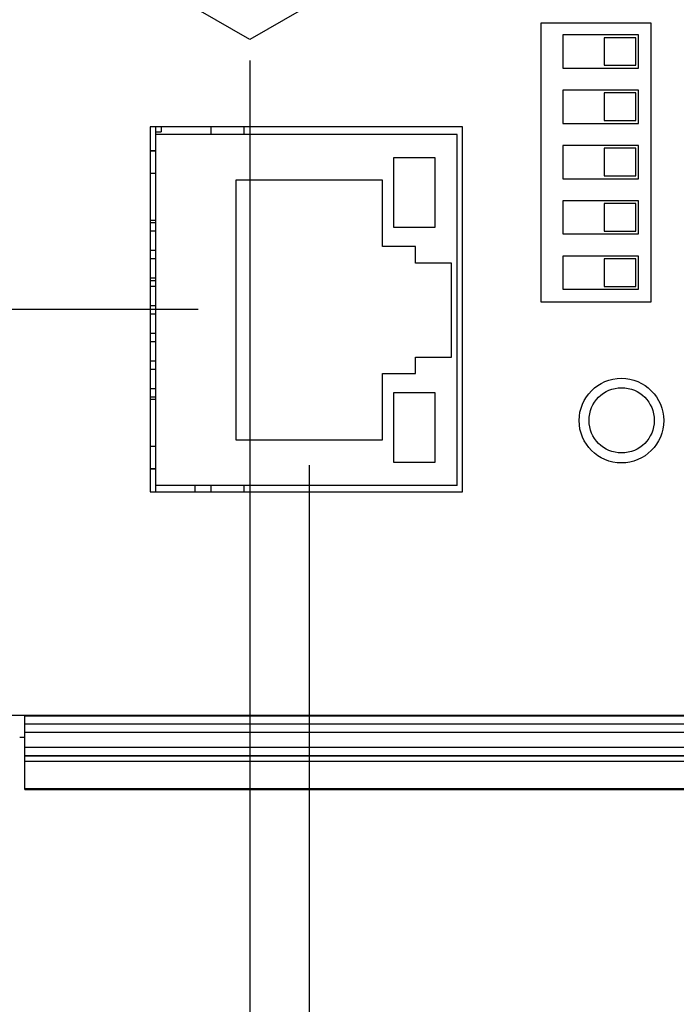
# Model space of a CAD drawing. Header units: inches. Extents: x 0 to 22, y 0 to 17.
# Tile 27 of 42: x 11.3 to 12.5, y 10.5 to 12.3. Entities that reach past the tile are written whole.
import ezdxf

# ---------------------------------------------------------------- set-up
doc = ezdxf.new("R2010")
doc.units = ezdxf.units.IN
doc.header["$LTSCALE"] = 1.21
doc.header["$MEASUREMENT"] = 0
doc.layers.get('0').update_dxf_attribs({"linetype": 'CONTINUOUS'})
doc.layers.add('DIMENSIONS', color=7, linetype='CONTINUOUS')
doc.styles.get("Standard").update_dxf_attribs({"font": 'txt', "width": 0.8})
doc.dimstyles.new('DIMSTYLE_1', dxfattribs={"dimtxt": 0.125, "dimasz": 0.18, "dimexe": 0.18, "dimexo": 0.0625, "dimgap": 0.09, "dimtad": 0, "dimtih": 1, "dimtoh": 1, "dimdec": 3, "dimzin": 4, "dimdsep": 46, "dimtxsty": 'STANDARD', "dimblk": '_FILLED', "dimblk1": '_FILLED', "dimblk2": '_FILLED', "dimcen": 0.09, "dimadec": 0, "dimazin": 0, "dimtp": 0.01, "dimtm": 0.01, "dimtfac": 1, "dimtdec": 3, "dimtofl": 0, "dimtmove": 0, "dimatfit": 3, "dimldrblk": '_FILLED', "dimfxl": 1, "dimtolj": 1, "dimtzin": 4, "dimarcsym": 0})

# ---------------------------------------------------------------- blocks, each defined once
blk = doc.blocks.new('_FILLED')
at = {"color": 0, "linetype": 'BYBLOCK'}
blk.add_solid([(0, 0), (-1, 0.1736), (-1, -0.1736)], dxfattribs=at)
blk = doc.blocks.new('*D9')
at = {"layer": 'DIMENSIONS', "color": 2, "linetype": 'CONTINUOUS'}
for p, q in [((11.6005, 11.7536), (9.2256, 11.7536)), ((9.3506, 11.7536), (9.3506, 11.3204)), ((9.3506, 10.8873), (9.3506, 11.3204)), ((9.3506, 11.3204), (9.3506, 10.6595)), ((10.111, 10.8873), (9.2256, 10.8873)), ((9.3506, 10.6595), (9.1319, 10.6595))]:
    blk.add_line(p, q, dxfattribs=at)
at = {"layer": 'DIMENSIONS', "color": 2, "linetype": 'CONTINUOUS', "xscale": 0.18, "yscale": 0.18, "zscale": 0.18}
for p, rotation in [((9.3506, 11.7536), 90), ((9.3506, 10.8873), 270)]:
    blk.add_blockref('_FILLED', p, dxfattribs=dict(at, rotation=rotation))
at = {"layer": 'DIMENSIONS', "color": 2, "linetype": 'CONTINUOUS', "width": 0.8}
for s, p in [('.866', (7.8444, 10.597)), ('[', (8.3694, 10.597)), ('22.01', (8.4694, 10.597)), (']', (8.9694, 10.597))]:
    blk.add_text(s, height=0.125, dxfattribs=at).set_placement(p)
blk = doc.blocks.new('*D10')
at = {"layer": 'DIMENSIONS', "color": 2, "linetype": 'CONTINUOUS'}
for p, q in [((8.6006, 12.6195), (8.3202, 12.6195)), ((8.6006, 11.6184), (8.6006, 12.6195)), ((11.5738, 12.3496), (8.4756, 12.3496)), ((8.6006, 12.3496), (8.6006, 11.6184)), ((8.6006, 10.8873), (8.6006, 11.6184)), ((10.111, 10.8873), (8.4756, 10.8873))]:
    blk.add_line(p, q, dxfattribs=at)
at = {"layer": 'DIMENSIONS', "color": 2, "linetype": 'CONTINUOUS', "xscale": 0.18, "yscale": 0.18, "zscale": 0.18}
for p, rotation in [((8.6006, 12.3496), 90), ((8.6006, 10.8873), 270)]:
    blk.add_blockref('_FILLED', p, dxfattribs=dict(at, rotation=rotation))
at = {"layer": 'DIMENSIONS', "color": 2, "linetype": 'CONTINUOUS', "width": 0.8}
for s, p in [('1.462', (6.9327, 12.557)), ('[', (7.5577, 12.557)), ('37.14', (7.6577, 12.557)), (']', (8.1577, 12.557))]:
    blk.add_text(s, height=0.125, dxfattribs=at).set_placement(p)
blk = doc.blocks.new('*D11')
at = {"layer": 'DIMENSIONS', "color": 2, "linetype": 'CONTINUOUS'}
for p, q in [((11.8011, 11.4721), (11.8011, 9.2606)), ((10.1626, 10.8342), (10.1626, 9.2606)), ((10.9819, 9.3856), (9.7541, 9.3856)), ((10.1626, 9.3856), (10.9819, 9.3856)), ((11.8011, 9.3856), (10.9819, 9.3856))]:
    blk.add_line(p, q, dxfattribs=at)
at = {"layer": 'DIMENSIONS', "color": 2, "linetype": 'CONTINUOUS', "xscale": 0.18, "yscale": 0.18, "zscale": 0.18, "rotation": 180}
blk.add_blockref('_FILLED', (10.1626, 9.3856), dxfattribs=at)
at = {"layer": 'DIMENSIONS', "color": 2, "linetype": 'CONTINUOUS', "xscale": 0.18, "yscale": 0.18, "zscale": 0.18}
blk.add_blockref('_FILLED', (11.8011, 9.3856), dxfattribs=at)
at = {"layer": 'DIMENSIONS', "color": 2, "linetype": 'CONTINUOUS', "width": 0.8}
for s, p in [('[', (8.9916, 9.3231)), (']', (9.5916, 9.3231)), ('1.639', (8.3666, 9.3231)), ('41.62', (9.0916, 9.3231))]:
    blk.add_text(s, height=0.125, dxfattribs=at).set_placement(p)
blk = doc.blocks.new('*D12')
at = {"layer": 'DIMENSIONS', "color": 2, "linetype": 'CONTINUOUS'}
for p, q in [((11.6937, 12.2038), (11.6937, 10.0106)), ((10.1626, 10.841), (10.1626, 10.0106)), ((10.9282, 10.1356), (9.7357, 10.1356)), ((10.1626, 10.1356), (10.9282, 10.1356)), ((11.6937, 10.1356), (10.9282, 10.1356))]:
    blk.add_line(p, q, dxfattribs=at)
at = {"layer": 'DIMENSIONS', "color": 2, "linetype": 'CONTINUOUS', "xscale": 0.18, "yscale": 0.18, "zscale": 0.18, "rotation": 180}
blk.add_blockref('_FILLED', (10.1626, 10.1356), dxfattribs=at)
at = {"layer": 'DIMENSIONS', "color": 2, "linetype": 'CONTINUOUS', "xscale": 0.18, "yscale": 0.18, "zscale": 0.18}
blk.add_blockref('_FILLED', (11.6937, 10.1356), dxfattribs=at)
at = {"layer": 'DIMENSIONS', "color": 2, "linetype": 'CONTINUOUS', "width": 0.8}
for s, p in [('[', (8.9732, 10.0731)), (']', (9.5732, 10.0731)), ('1.531', (8.3482, 10.0731)), ('38.89', (9.0732, 10.0731))]:
    blk.add_text(s, height=0.125, dxfattribs=at).set_placement(p)

msp = doc.modelspace()

# ---------------------------------------------------------------- linework, layer by layer
at = {"color": 7, "linetype": 'CONTINUOUS'}
for p, q in [((11.6937, 12.2417), (11.6002, 12.2956)), ((11.7872, 12.2956), (11.6937, 12.2417)), ((12.4197, 12.2716), (12.2197, 12.2716)), ((12.2197, 12.2716), (12.2197, 11.7676)), ((12.4197, 11.7676), (12.4197, 12.2716)), ((12.3966, 12.2501), (12.2596, 12.2501)), ((12.2596, 12.2501), (12.2596, 12.1901)), ((12.3966, 12.1901), (12.3966, 12.2501)), ((12.3916, 12.2451), (12.3346, 12.2451)), ((12.3346, 12.2451), (12.3346, 12.1951)), ((12.3916, 12.1951), (12.3916, 12.2451)), ((12.2596, 12.1901), (12.3966, 12.1901)), ((12.3346, 12.1951), (12.3916, 12.1951)), ((12.3966, 12.1501), (12.2596, 12.1501)), ((12.2596, 12.1501), (12.2596, 12.0901)), ((12.3916, 12.1451), (12.3346, 12.1451)), ((12.3346, 12.1451), (12.3346, 12.0951)), ((12.3916, 12.0951), (12.3916, 12.1451)), ((12.3966, 12.0901), (12.3966, 12.1501)), ((12.2596, 12.0901), (12.3966, 12.0901)), ((12.3346, 12.0951), (12.3916, 12.0951)), ((12.0782, 12.0836), (11.5132, 12.0836)), ((11.5132, 12.0836), (11.5132, 11.4236)), ((11.5236, 11.4236), (11.5236, 12.0836)), ((11.5236, 12.0748), (11.5335, 12.0748)), ((11.5335, 12.0836), (11.5335, 12.0748)), ((11.6236, 12.0701), (11.6236, 12.0836)), ((11.6826, 12.0836), (11.6826, 12.0701)), ((12.0782, 11.4236), (12.0782, 12.0836)), ((12.0686, 12.0701), (11.5236, 12.0701)), ((12.0686, 11.4351), (12.0686, 12.0701)), ((11.5236, 12.0406), (11.5132, 12.0406)), ((11.5236, 12.0396), (11.5132, 12.0396)), ((12.3966, 12.0501), (12.2596, 12.0501)), ((12.2596, 12.0501), (12.2596, 11.9901)), ((12.3916, 12.0451), (12.3346, 12.0451)), ((12.3346, 12.0451), (12.3346, 11.9951)), ((12.3916, 11.9951), (12.3916, 12.0451)), ((12.3966, 11.9901), (12.3966, 12.0501)), ((12.0286, 12.0276), (11.9536, 12.0276)), ((11.9536, 12.0276), (11.9536, 11.9026)), ((12.0286, 11.9026), (12.0286, 12.0276)), ((11.5236, 11.9996), (11.5132, 11.9996)), ((11.9336, 11.9876), (11.6686, 11.9876)), ((11.6686, 11.9876), (11.6686, 11.5176)), ((11.9336, 11.8676), (11.9336, 11.9876)), ((12.2596, 11.9901), (12.3966, 11.9901)), ((12.3346, 11.9951), (12.3916, 11.9951)), ((12.3966, 11.9501), (12.2596, 11.9501)), ((12.2596, 11.9501), (12.2596, 11.8901)), ((12.3966, 11.8901), (12.3966, 11.9501)), ((12.3916, 11.9451), (12.3346, 11.9451)), ((12.3346, 11.9451), (12.3346, 11.8951)), ((12.3916, 11.8951), (12.3916, 11.9451)), ((11.5236, 11.9146), (11.5132, 11.9146)), ((11.5236, 11.9101), (11.5132, 11.9101)), ((11.5236, 11.8951), (11.5132, 11.8951)), ((11.9536, 11.9026), (12.0286, 11.9026)), ((12.3346, 11.8951), (12.3916, 11.8951)), ((12.2596, 11.8901), (12.3966, 11.8901)), ((11.5236, 11.8601), (11.5132, 11.8601)), ((11.9936, 11.8676), (11.9336, 11.8676)), ((11.9936, 11.8376), (11.9936, 11.8676)), ((11.5236, 11.8451), (11.5132, 11.8451)), ((12.3966, 11.8501), (12.2596, 11.8501)), ((12.2596, 11.8501), (12.2596, 11.7901)), ((12.3916, 11.8451), (12.3346, 11.8451)), ((12.3346, 11.8451), (12.3346, 11.7951)), ((12.3916, 11.7951), (12.3916, 11.8451)), ((12.3966, 11.7901), (12.3966, 11.8501)), ((12.0586, 11.8376), (11.9936, 11.8376)), ((12.0586, 11.6676), (12.0586, 11.8376)), ((11.5236, 11.8101), (11.5132, 11.8101)), ((11.5236, 11.8052), (11.5132, 11.8052)), ((11.5236, 11.7951), (11.5132, 11.7951)), ((12.2596, 11.7901), (12.3966, 11.7901)), ((12.3346, 11.7951), (12.3916, 11.7951)), ((11.5236, 11.7601), (11.5132, 11.7601)), ((12.2197, 11.7676), (12.4197, 11.7676)), ((11.5236, 11.7451), (11.5132, 11.7451)), ((11.5236, 11.7101), (11.5132, 11.7101)), ((11.5236, 11.6951), (11.5132, 11.6951)), ((11.9936, 11.6676), (12.0586, 11.6676)), ((11.9936, 11.6376), (11.9936, 11.6676)), ((11.5236, 11.6601), (11.5132, 11.6601)), ((11.5236, 11.6451), (11.5132, 11.6451)), ((11.9336, 11.6376), (11.9936, 11.6376)), ((11.9336, 11.5176), (11.9336, 11.6376)), ((11.5236, 11.6101), (11.5132, 11.6101)), ((11.5236, 11.5951), (11.5132, 11.5951)), ((12.0286, 11.6026), (11.9536, 11.6026)), ((11.9536, 11.6026), (11.9536, 11.4776)), ((12.0286, 11.4776), (12.0286, 11.6026)), ((11.5236, 11.5906), (11.5132, 11.5906)), ((11.5236, 11.5056), (11.5132, 11.5056)), ((11.6686, 11.5176), (11.9336, 11.5176)), ((11.9536, 11.4776), (12.0286, 11.4776)), ((11.5236, 11.4656), (11.5132, 11.4656)), ((11.5236, 11.4646), (11.5132, 11.4646)), ((12.0686, 11.4351), (11.5236, 11.4351)), ((11.5941, 11.4351), (11.5941, 11.4236)), ((11.6236, 11.4236), (11.6236, 11.4351)), ((11.6826, 11.4351), (11.6826, 11.4236)), ((11.5132, 11.4236), (12.0782, 11.4236)), ((10.9904, 11.0201), (12.9137, 11.0201)), ((11.2866, 10.8856), (11.2866, 11.0201)), ((11.2866, 11.0189), (12.9398, 11.0189)), ((12.9248, 11.0039), (11.2866, 11.0039)), ((12.9248, 11.0039), (11.2866, 11.0039)), ((12.9248, 10.9889), (11.2866, 10.9889)), ((11.2775, 10.9803), (11.2866, 10.9803)), ((11.2866, 10.9618), (12.9486, 10.9618)), ((11.2866, 10.9468), (12.9486, 10.9468)), ((11.2866, 10.9463), (13.0135, 10.9463)), ((11.2866, 10.9365), (13.0135, 10.9365)), ((11.2866, 10.8873), (13.0521, 10.8873)), ((11.2866, 10.8856), (13.0536, 10.8858))]:
    msp.add_line(p, q, dxfattribs=at)
for centre, radius in [((12.3657, 11.5526), 0.0765), ((12.3661, 11.5531), 0.059)]:
    msp.add_circle(centre, radius, dxfattribs=at)
msp.add_arc((11.6166, 11.4253), 0.007, 346.4795, 360, dxfattribs=at)

# ---------------------------------------------------------------- dimensions: what is measured, and where the dimension line sits
at = {"layer": 'DIMENSIONS', "color": 2, "linetype": 'CONTINUOUS'}
for base, p2, picture, middle in [((8.6006, 12.3496), (11.5738, 12.3496), '*D10', (7.5952, 12.6195)), ((9.3506, 11.7536), (11.6005, 11.7536), '*D9', (8.4569, 10.6595))]:
    dim = msp.add_linear_dim(base=base, p1=(10.111, 10.8873), p2=p2, angle=90, dimstyle='DIMSTYLE_1', dxfattribs=at)
    dim.commit()
    dim.dimension.update_dxf_attribs({"geometry": picture, "text_midpoint": middle, "dimtype": 160})
for base, p1, p2, picture, middle in [((11.6937, 10.1356), (10.1626, 10.841), (11.6937, 12.2038), '*D12', (9.0107, 10.1356)), ((11.8011114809, 9.3856224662), (10.1626114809, 10.8341601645), (11.8011114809, 11.4721113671), '*D11', (9.0291434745, 9.3856224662))]:
    dim = msp.add_linear_dim(base=base, p1=p1, p2=p2, dimstyle='DIMSTYLE_1', dxfattribs=at)
    dim.commit()
    dim.dimension.update_dxf_attribs({"geometry": picture, "text_midpoint": middle, "dimtype": 160})

doc.saveas('drawing.dxf')
